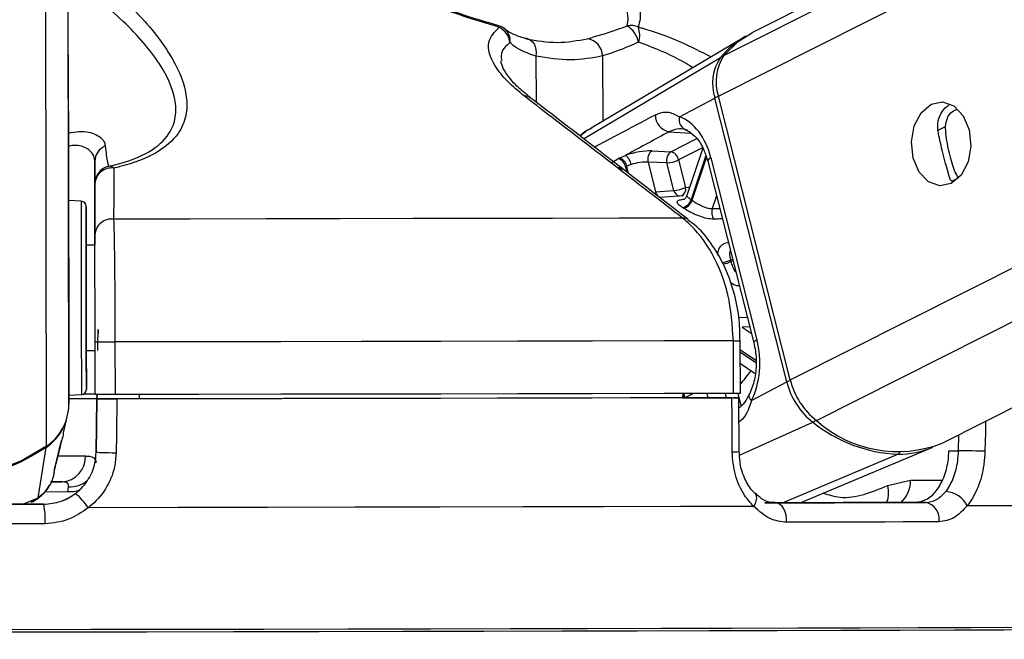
# Model space of a CAD drawing. Header units: millimetres. Extents: x 36407 to 443956, y 20230 to 409263.
# Tile 25 of 79: x 167905 to 170711, y 143756 to 145523. Entities that reach past the tile are written whole.
import ezdxf

# ---------------------------------------------------------------- set-up
doc = ezdxf.new("R2010")
doc.units = ezdxf.units.MM
doc.header["$LTSCALE"] = 50
doc.layers.add('COMPONENT_GEOMETRY', color=7, linetype='Continuous')
doc.styles.add('SLDTEXTSTYLE0', font='TXT', dxfattribs={"width": 0.75})
doc.dimstyles.new('SLDDIMSTYLE0', dxfattribs={"dimtxt": 2500, "dimasz": 165.1, "dimexe": 0, "dimexo": 0.0625, "dimgap": 625, "dimtad": 0, "dimtih": 1, "dimtoh": 1, "dimdec": 0, "dimrnd": 1e-09, "dimzin": 12, "dimdsep": 46, "dimtxsty": 'SLDTEXTSTYLE0', "dimsah": 1, "dimcen": 0.09, "dimadec": 0, "dimazin": 3, "dimtfac": 1, "dimtdec": 0, "dimtofl": 0, "dimtmove": 0, "dimatfit": 3, "dimfxl": 1, "dimfrac": 2, "dimtolj": 1, "dimtzin": 12, "dimarcsym": 0})

# ---------------------------------------------------------------- blocks, each defined once
blk = doc.blocks.new('_D_7')
at = {"layer": 'COMPONENT_GEOMETRY', "color": 7}
for p, q in [((239589.9, 151445.9), (252465.4, 151445.9)), ((252306.7, 151445.9), (252306.7, 95607.5)), ((247304.9, 95099.7), (246543.2, 95099.7)), ((246543.2, 95099.7), (246543.2, 91131)), ((257308.4, 95099.7), (258070.1, 95099.7)), ((258070.1, 95099.7), (258070.1, 91131)), ((246543.2, 91131), (247304.9, 91131)), ((258070.1, 91131), (257308.4, 91131)), ((252306.7, 31552.1), (252306.7, 87390.5)), ((112044.9, 31552.1), (252465.4, 31552.1))]:
    blk.add_line(p, q, dxfattribs=at)
for points in [[(252306.7, 151445.9), (252281.3, 151280.8), (252332.1, 151280.8)], [(252306.7, 31552.1), (252332.1, 31717.2), (252281.3, 31717.2)]]:
    blk.add_solid(points, dxfattribs=at)
at = {"layer": 'COMPONENT_GEOMETRY', "color": 7, "char_height": 2500, "attachment_point": 1, "style": 'SLDTEXTSTYLE0'}
for s, insert in [('7\'10.4"', (247304.9, 94353.6)), ('2398', (248612.2, 90613.2))]:
    blk.add_mtext(s, dxfattribs=dict(at, insert=insert))

msp = doc.modelspace()

# ---------------------------------------------------------------- linework, layer by layer
at = {"color": 7, "linetype": 'Continuous', "lineweight": 25}
for p, q in [((182838.83, 151961.06), (169993.39, 145486.86)), ((170533.53, 144315.55), (185651.85, 151935.3)), ((168043.95, 145262.33), (168035.23, 151725.21)), ((169270.22, 145505.71), (169240.4, 145514.66)), ((169968.38, 145472.66), (169533.86, 145213.89)), ((169785.63, 145246.15), (169885.97, 145299.69)), ((170090.78, 144490.7), (169885.97, 145299.69)), ((170100.71, 144496), (169895.89, 145304.98)), ((168043.95, 145262.33), (168045.06, 144426.49)), ((169706.44, 145148.68), (169760.13, 145146.55)), ((169851.57, 145156.66), (169806.32, 145021.34)), ((168119.13, 145119.34), (168119.45, 144879.76)), ((169613.74, 145128.45), (169631.13, 145136.2)), ((169695.77, 145116.78), (169717.18, 145032.26)), ((169749.46, 145114.66), (169695.77, 145116.78)), ((169769.28, 145036.4), (169749.46, 145114.66)), ((169782.84, 145123.08), (169802.65, 145044.82)), ((169865.74, 145119.65), (169996.92, 144601.53)), ((169874.88, 145128.69), (170006.05, 144610.57)), ((169647.08, 145109.86), (169634.82, 145105.13)), ((168119.42, 144910.58), (168119.22, 145056.02)), ((169717.18, 145032.26), (169769.28, 145036.4)), ((168080.07, 145005.45), (168044.28, 145007.28)), ((169796.36, 145020.87), (169728.95, 145015.68)), ((168119.46, 144879.76), (168094.46, 144879.73)), ((168120.03, 144454.13), (168119.83, 144604.13)), ((168176.59, 144604.14), (168176.79, 144454.14)), ((169939.02, 144457.49), (169938.82, 144607.49)), ((169958.77, 144457.57), (169958.56, 144607.57)), ((168094.86, 144579.73), (168119.86, 144579.76)), ((169958.66, 144542.44), (170000.49, 144514.37)), ((169990.45, 144437.16), (170090.78, 144490.7)), ((168045.03, 144452.04), (168080.81, 144453.96)), ((168125.28, 144442.73), (168122.8, 144288.89)), ((168122.82, 144289.02), (168125.28, 144441.64)), ((168125.46, 144454.1), (168125.28, 144442.45)), ((168125.28, 144442.07), (168125.47, 144454.1)), ((168125.28, 144442.73), (168125.28, 144442.45)), ((168234.81, 144442.22), (168125.28, 144442.07)), ((168125.28, 144441.64), (168125.28, 144442.07)), ((168234.81, 144442.22), (168234.81, 144441.85)), ((168234.82, 144441.85), (168234.81, 144442.22)), ((168245.03, 144454.41), (168245.04, 144441.87)), ((169794.25, 144457.36), (169794.11, 144444.81)), ((169794.11, 144445.08), (169939.91, 144445.08)), ((169824.13, 144444.88), (169794.11, 144444.88)), ((169955, 144291.65), (169954.54, 144445.06)), ((168029.95, 144345.02), (168040.56, 144390.59)), ((167957.68, 144159.56), (167980.47, 144303.63)), ((168005.18, 144244.15), (168024.27, 144323.18)), ((168023.86, 144321.54), (168024.81, 144324.82)), ((170129.33, 144145.63), (170507.24, 144303.89)), ((168122.82, 144289.07), (168122.82, 144289.02)), ((170552.95, 144294.19), (170580.39, 144294.19)), ((168002.3, 144226.24), (168004.37, 144235.13)), ((168003.62, 144238.61), (168005.42, 144244.09)), ((167993.09, 144205.18), (168025.14, 144205.23)), ((168042.09, 144176.38), (168043.82, 144191.21)), ((170377.73, 144194.61), (170443.42, 144210.5)), ((167973.04, 144141.41), (167973.04, 144141.47)), ((170028.37, 144145.37), (170058.35, 144145.37)), ((170486.28, 144146.53), (170456.3, 144146.53))]:
    msp.add_line(p, q, dxfattribs=at)
at = {"color": 8, "linetype": 'Continuous', "lineweight": 25}
for p, q in [((169895.89, 145304.98), (183097.48, 151958.69)), ((169911.99, 145421.07), (182887.07, 151960.62)), ((170100.71, 144496), (184875.1, 151942.41)), ((170175.52, 144380.15), (185174.33, 151939.67)), ((168045.06, 144426.49), (168035.23, 151725.21)), ((167980.94, 144306.59), (167971.37, 151409.81)), ((169376.22, 145419.09), (169376.4, 145288.04)), ((169511.67, 145183.77), (169901.98, 145415.13)), ((169566.04, 145419.6), (169566.28, 145233.2)), ((169755.66, 145203.41), (169817.96, 145199.3)), ((170520, 145206.72), (170543.35, 145218.5)), ((169760.13, 145146.55), (169834.74, 145184.16)), ((169851.08, 145157.47), (169782.84, 145123.08)), ((169860.21, 145135.68), (169818.27, 145010.24)), ((169821.21, 145008.27), (169862.04, 145130.39)), ((169615.33, 145099.76), (169610.32, 145100.23)), ((169631.76, 145103.61), (169635.77, 145087.77)), ((169640.05, 145084.45), (169634.82, 145105.13)), ((170561.21, 145062.6), (170580.38, 145072.26)), ((169890.74, 145020.91), (169878.57, 144984.52)), ((169878.57, 144984.52), (169899.83, 144984.98)), ((169936.36, 144840.7), (169930.43, 144837.7)), ((169931.52, 144833.38), (169937.46, 144836.37)), ((169954.38, 144674.32), (169978.25, 144675.22)), ((169985.27, 144647.51), (169964.11, 144646.62)), ((169964.11, 144646.62), (169989.87, 144629.34)), ((168128.39, 144635.47), (168128.39, 144635.47)), ((170002.54, 144550.84), (169958.61, 144580.31)), ((169958.61, 144575.22), (170002.75, 144545.61)), ((169801.93, 144445.08), (169801.83, 144445.48)), ((169862.74, 144457.31), (169865.84, 144445.08)), ((169918.99, 144445.08), (169915.86, 144457.43)), ((169951.35, 144457.52), (169954.47, 144445.17)), ((169954.54, 144444.89), (169960.48, 144421.45)), ((169956.47, 144281.49), (170165.19, 144375.5)), ((170580.39, 144294.19), (170581.39, 144339.66)), ((170078.67, 144145.5), (170407.79, 144284.36)), ((170443.42, 144210.5), (170534.05, 144210.5)), ((168042.09, 144176.38), (167976.04, 144176.28)), ((167913.86, 144141.39), (167957.68, 144159.56)), ((167937.74, 144148.54), (167957.68, 144159.56))]:
    msp.add_line(p, q, dxfattribs=at)
at = {"color": 8, "linetype": 'Continuous', "lineweight": 25, "flags": 128}
for points in [[(169270.17, 145505.6), (169270.17, 145505.6), (169270.59, 145505.35), (169270.91, 145504.79), (169271.13, 145503.93), (169271.27, 145502.77), (169271.3, 145501.33)], [(169874.88, 145128.69), (169870.8, 145126.26), (169867.85, 145123.94), (169866.12, 145121.81), (169865.68, 145119.93), (169865.74, 145119.65)], [(169802.65, 145044.82), (169810.81, 145045.73), (169814.57, 145046.01)], [(168080.07, 145005.45), (168080.08, 145005.33), (168080.09, 144993.78), (168080.13, 144964.23), (168080.19, 144918.71), (168080.27, 144860.3), (168080.36, 144792.99)], [(168080.36, 144792.99), (168080.46, 144721.37), (168080.55, 144650.32), (168080.64, 144584.68), (168080.71, 144528.92), (168080.77, 144486.85), (168080.8, 144461.32), (168080.81, 144453.96)], [(170006.05, 144610.57), (170001.98, 144608.14), (169999.03, 144605.82), (169997.3, 144603.68), (169996.87, 144601.81), (169996.93, 144601.49)], [(169938.82, 144607.49), (169946.56, 144607.51), (169952.58, 144607.53), (169956.6, 144607.55), (169958.45, 144607.56), (169958.56, 144607.57)], [(169990.45, 144437.16), (169986.94, 144441.65), (169984.57, 144446.02), (169983.43, 144450.1), (169983.56, 144453.77), (169984.23, 144455.67)], [(170657.44, 144378), (170656.76, 144346.95), (170655.57, 144292.56)], [(168015.07, 144279.09), (168042.91, 144279.09), (168070.42, 144279.08), (168092.56, 144279.06)], [(170377.73, 144194.61), (170379.97, 144181.3), (170380.23, 144168.51), (170378.49, 144156.7), (170374.83, 144146.29), (170374.83, 144146.29)], [(168071.65, 144179.68), (168057.27, 144176.78), (168042.09, 144176.38)], [(169997.12, 144135.13), (170001.39, 144143.35), (170004.16, 144151.25), (170005.31, 144158.5), (170004.78, 144164.79), (170002.6, 144169.86), (170000.82, 144171.95)]]:
    msp.add_lwpolyline(points, dxfattribs=at)
at = {"color": 7, "linetype": 'Continuous', "lineweight": 25, "flags": 128}
for points in [[(169911.99, 145421.07), (169952.32, 145460.69), (169993.39, 145486.86)], [(169348.52, 145468.43), (169354.98, 145467.55), (169360.96, 145464.8), (169366.24, 145460.26), (169370.61, 145454.13), (169373.89, 145446.63), (169375.96, 145438.07), (169376.75, 145428.77), (169376.22, 145419.09)], [(170502.22, 145281.94), (170534.97, 145288.74), (170567.08, 145277.29), (170593.68, 145249.35), (170610.71, 145209.15), (170615.59, 145162.83), (170607.56, 145117.43), (170587.85, 145079.86), (170559.46, 145055.85), (170526.71, 145049.05), (170494.59, 145060.49), (170467.99, 145088.44), (170450.95, 145128.63), (170446.09, 145174.96), (170454.12, 145220.36), (170473.83, 145257.93), (170502.22, 145281.94)], [(168044.1, 145144.81), (168044.1, 145146.46), (168044.12, 145130.08), (168044.16, 145098.16), (168044.22, 145055.56), (168044.28, 145008.77), (168044.34, 144964.9), (168044.39, 144930.65), (168044.41, 144911.22), (168044.42, 144909.57), (168044.39, 144925.95), (168044.35, 144957.88), (168044.3, 145000.47), (168044.23, 145047.27), (168044.17, 145091.13), (168044.12, 145125.38), (168044.1, 145144.81)], [(168094.57, 144789.57), (168094.49, 144853.22), (168094.42, 144908.46), (168094.36, 144951.51), (168094.32, 144979.45), (168094.31, 144990.37), (168094.32, 144983.53), (168094.35, 144959.39), (168094.41, 144919.6), (168094.46, 144879.73)], [(169793.75, 144957.45), (169612.33, 144957.03), (169423.32, 144956.62), (169227.44, 144956.22), (169025.48, 144955.83), (168818.22, 144955.44), (168606.46, 144955.07), (168391.04, 144954.71), (168172.8, 144954.36)], [(168094.45, 144879.73), (168094.45, 144886.65), (168094.44, 144894.7), (168094.45, 144884.88), (168094.48, 144858.25), (168094.54, 144817.69), (168094.61, 144767.59)], [(168094.86, 144579.73), (168094.9, 144551), (168094.96, 144507.94), (168094.99, 144480), (168095.01, 144469.08), (168095, 144475.92), (168094.97, 144500.06), (168094.91, 144539.85), (168094.84, 144592.58), (168094.76, 144654.65), (168094.67, 144721.84), (168094.57, 144789.57)], [(168094.61, 144767.59), (168094.68, 144713.4), (168094.75, 144660.97), (168094.81, 144615.99), (168094.86, 144583.34), (168094.88, 144566.55), (168094.87, 144567.45), (168094.86, 144579.73)], [(168128.39, 144635.47), (168128.42, 144637.15), (168128.44, 144638.49), (168128.45, 144639.45), (168128.46, 144639.99), (168128.46, 144640.09), (168128.46, 144639.76), (168128.44, 144639), (168128.43, 144637.84), (168128.41, 144636.31), (168128.37, 144634.48), (168128.34, 144632.41), (168128.3, 144630.18), (168128.27, 144627.84)], [(168128.46, 144639.77), (168128.46, 144639.65), (168128.45, 144639.12), (168128.44, 144638.17), (168128.41, 144636.83), (168128.39, 144635.16)], [(168119.83, 144604.13), (168120.96, 144604.11), (168124.3, 144604.1), (168129.71, 144604.1), (168136.95, 144604.1), (168145.67, 144604.1), (168155.48, 144604.11), (168165.94, 144604.12), (168176.59, 144604.14)], [(169938.82, 144607.49), (169742.33, 144607.04), (169537.27, 144606.59), (169324.49, 144606.15), (169104.89, 144605.72), (168879.35, 144605.31), (168648.81, 144604.9), (168414.24, 144604.51), (168176.59, 144604.14)], [(168044.23, 144442.9), (168070.44, 144442.89), (168100.49, 144442.86), (168119.02, 144442.81), (168125.28, 144442.73)], [(168044.24, 144443.09), (168105.51, 144443.11), (168125.29, 144443.11)], [(168120.03, 144455.23), (168113.87, 144455.3), (168095.66, 144455.35), (168086.39, 144455.37)], [(168176.79, 144454.14), (168166.14, 144454.12), (168155.68, 144454.11), (168145.87, 144454.1), (168137.15, 144454.1), (168129.92, 144454.1), (168124.51, 144454.11), (168121.16, 144454.11), (168120.03, 144454.13)], [(169939.02, 144457.49), (169742.53, 144457.04), (169537.47, 144456.59), (169324.7, 144456.15), (169105.09, 144455.72), (168879.55, 144455.3), (168649.02, 144454.9), (168414.44, 144454.51), (168176.79, 144454.14)], [(168182.13, 144441.65), (168180.5, 144341.67), (168179.61, 144287.28)], [(169934.76, 144444.98), (169739.18, 144444.53), (169535.15, 144444.08), (169323.5, 144443.65), (169105.11, 144443.22), (168880.84, 144442.81), (168651.63, 144442.41), (168418.41, 144442.02), (168182.13, 144441.65)], [(169824.13, 144444.88), (169645.07, 144444.47), (169459.04, 144444.07), (169266.71, 144443.68), (169068.75, 144443.29), (168865.86, 144442.92), (168658.74, 144442.55), (168448.15, 144442.2), (168234.81, 144441.85)], [(169935.23, 144290.62), (169934.92, 144390.59), (169934.76, 144444.98)], [(169958.77, 144457.57), (169958.66, 144457.56), (169956.8, 144457.55), (169952.78, 144457.53), (169946.76, 144457.51), (169939.02, 144457.49)], [(167980.94, 144306.59), (167909.82, 144265.7), (167833.15, 144235.77), (167752.71, 144217.48), (167670.36, 144211.26), (167587.98, 144217.26), (167507.49, 144235.33), (167430.75, 144265.06), (167359.51, 144305.76)], [(167980.47, 144303.63), (167945.76, 144281.9), (167909.46, 144262.8), (167871.77, 144246.44), (167832.9, 144232.91), (167793.11, 144222.29), (167752.59, 144214.65), (167711.6, 144210.02), (167670.35, 144208.44)], [(168179.61, 144287.28), (168168.97, 144287.45), (168158.5, 144287.65), (168148.68, 144287.87), (168139.95, 144288.12), (168132.72, 144288.36), (168127.3, 144288.6), (168123.95, 144288.82), (168122.82, 144289.02)], [(170655.57, 144292.56), (170648.27, 144292.72), (170639.49, 144292.91), (170629.64, 144293.13), (170619.15, 144293.35), (170608.51, 144293.58), (170598.2, 144293.81), (170588.68, 144294.01), (170580.39, 144294.19)], [(168025.14, 144205.23), (168008.48, 144205.25), (167996.47, 144205.25)], [(167973.04, 144141.47), (167897.51, 144141.36), (167821.87, 144141.25), (167746.18, 144141.15), (167670.45, 144141.04), (167594.72, 144140.94), (167519.02, 144140.84), (167443.39, 144140.75), (167367.85, 144140.65)], [(167367.85, 144140.6), (167443.39, 144140.69), (167519.03, 144140.79), (167594.72, 144140.89), (167670.45, 144140.99), (167746.17, 144141.09), (167821.88, 144141.2), (167897.51, 144141.3), (167973.04, 144141.41)], [(169997.12, 144135.13), (169787.95, 144134.65), (169568.56, 144134.16), (169340.03, 144133.69), (169103.45, 144133.23), (168859.97, 144132.78), (168610.75, 144132.34), (168357, 144131.93), (168099.95, 144131.53)], [(170456.3, 144146.53), (170406.77, 144146.38), (170356.07, 144146.24), (170304.21, 144146.1), (170251.22, 144145.95), (170197.12, 144145.81), (170141.92, 144145.66), (170085.66, 144145.52), (170028.37, 144145.37)], [(170058.35, 144145.37), (170115.6, 144145.52), (170171.83, 144145.66), (170227, 144145.81), (170281.09, 144145.95), (170334.1, 144146.1), (170385.98, 144146.24), (170436.71, 144146.38), (170486.28, 144146.53)], [(170090.57, 144089.95), (170090.58, 144100.43), (170089.18, 144110.68), (170086.43, 144120.27), (170082.44, 144128.76), (170077.41, 144135.78), (170071.53, 144141.03), (170065.08, 144144.28), (170058.35, 144145.37)], [(171390.33, 144140.37), (171351.57, 144139.98), (171295.07, 144139.56), (171221.09, 144139.13), (171130.01, 144138.68), (171022.25, 144138.21), (170898.33, 144137.74), (170758.86, 144137.26), (170604.5, 144136.77)], [(167977.19, 144085.94), (167900.63, 144085.83), (167823.98, 144085.72), (167747.27, 144085.61), (167670.53, 144085.51), (167593.77, 144085.41), (167517.06, 144085.31), (167440.41, 144085.21), (167363.85, 144085.11)], [(170524.26, 144091.12), (170474.02, 144090.97), (170422.61, 144090.83), (170370.03, 144090.68), (170316.32, 144090.54), (170261.49, 144090.39), (170205.58, 144090.25), (170148.6, 144090.1), (170090.57, 144089.95)], [(171248.58, 143785.74), (171241.78, 143785.46), (171217.3, 143785.09), (171175.16, 143784.69), (171115.56, 143784.28), (171038.8, 143783.86), (170945.26, 143783.42), (170835.41, 143782.96), (170709.79, 143782.5), (170569.03, 143782.03), (170413.84, 143781.55), (170244.98, 143781.07), (170063.29, 143780.59), (169869.7, 143780.11), (169665.14, 143779.64), (169450.65, 143779.17), (169227.29, 143778.71), (168996.18, 143778.27), (168758.47, 143777.83), (168515.33, 143777.41), (168268, 143777.01), (168017.68, 143776.63), (167765.64, 143776.27)], [(171266.11, 143792.95), (171261.19, 143792.7), (171239.32, 143792.33), (171200.06, 143791.95), (171143.61, 143791.54), (171070.25, 143791.12), (170980.31, 143790.69), (170874.27, 143790.24), (170752.61, 143789.78), (170615.93, 143789.31), (170464.92, 143788.84), (170300.29, 143788.36), (170122.84, 143787.89), (169933.45, 143787.41), (169733.04, 143786.94), (169522.59, 143786.47), (169303.11, 143786.01), (169075.68, 143785.56), (168841.41, 143785.13), (168601.43, 143784.71), (168356.93, 143784.3), (168109.07, 143783.92), (167859.09, 143783.55)]]:
    msp.add_lwpolyline(points, dxfattribs=at)
at = {"color": 7, "linetype": 'Continuous', "lineweight": 25}
for centre, radius, start, end in [((169256.21, 145457.59), 50, 49.51579, 73.72956), ((169247.05, 145451.64), 55.29, 6.21189, 63.987), ((169647, 145454.9), 51.73, 66.67065, 101.91614), ((169596.88, 145443.65), 73.36, 11.76555, 57.47809), ((169606.87, 145478.81), 65.04, 341.90993, 21.26413), ((169515.26, 145418.71), 50.78, 1.01194, 81.25317), ((170098.21, 145255.63), 252.88, 119.53751, 140.89547), ((170011.9, 145341.05), 132.55, 146.02222, 198.18431), ((170022.51, 145346.58), 133.28, 146.02296, 198.18838), ((169764.69, 145250.86), 48.3, 178.56885, 259.2258), ((169814.09, 145237.15), 29.85, 162.44823, 256.49413), ((168166.76, 145118.81), 47.63, 111.96462, 179.36851), ((169724.75, 145124.82), 30.08, 127.51776, 195.50273), ((169778.45, 145122.7), 30.08, 127.52353, 195.49696), ((169753.76, 145117.68), 29.57, 10.52776, 77.56244), ((169601.75, 145097.69), 30.58, 11.14697, 72.88828), ((169604.84, 145099.22), 30.56, 11.14302, 73.06394), ((169608.25, 145104.35), 39.22, 8.08011, 54.31839), ((169744.6, 145204.3), 89.77, 273.10862, 295.21071), ((168169.2, 145056.06), 49.98, 101.43472, 180.04937), ((168166.82, 145052.45), 47.74, 82.72053, 175.70814), ((168160.24, 145087.3), 17.78, 44.70313, 93.05262), ((169764.39, 145126.15), 89.88, 273.12135, 295.19787), ((168079.31, 144990.47), 15, 0.07703, 87.07703), ((169787.59, 145018.73), 31.84, 281.79637, 344.5396), ((169790.3, 145017.29), 32.2, 281.65275, 343.73272), ((169722, 144863.67), 175.36, 55.54652, 56.70123), ((169668.23, 144796.57), 228.74, 55.80184, 56.61658), ((169911.05, 144974.33), 34.04, 162.58297, 215.87726), ((168166.98, 144907.03), 47.69, 82.98889, 175.72758), ((169535.62, 144735.91), 407.73, 13.8311, 14.45777), ((170295.81, 144541.5), 211.23, 193.91566, 231.80184), ((170306.89, 144547.07), 212.41, 193.91393, 231.79767), ((168080.01, 144468.94), 15, 273.07703, 0.07703), ((167900.14, 144426.9), 144.93, 303.88706, 359.83739), ((167898.32, 144424.9), 146.48, 304.1156, 332.84362), ((170424.09, 144696.19), 412.15, 231.08578, 267.73333), ((170407.08, 144639.06), 347.35, 228.19138, 291.34897), ((170408.9, 144541.73), 257.37, 269.75291, 292.46551), ((168021.14, 144276.59), 71.46, 273.2068, 1.98107), ((167950.67, 144035.43), 177.54, 32.77046, 50.38632), ((170540.96, 144107.42), 70, 24.79183, 87.62954), ((167798.56, 144100.47), 179.23, 355.34847, 13.2044), ((170478.44, 144100.43), 46.76, 348.51882, 80.3412)]:
    msp.add_arc(centre, radius, start, end, dxfattribs=at)
at = {"color": 8, "linetype": 'Continuous', "lineweight": 25}
for centre, radius, start, end in [((169260.94, 145464.54), 41.65, 350.44043, 48.25289), ((169907.19, 145405.68), 10.79, 83.38452, 118.8684), ((169346.77, 145282.39), 22.63, 53.78166, 98.38808), ((169914.64, 145236.72), 69.19, 105.38682, 114.48688), ((169738.49, 145036.54), 21.74, 191.36513, 251.76787), ((169790.39, 145040.59), 21.52, 191.22364, 253.66076), ((169781, 145040.48), 22.09, 294.53007, 11.32522), ((169796.61, 144935.34), 22.29, 52.23238, 97.36842), ((169891.87, 144918.08), 89.15, 279.81064, 295.63052), ((169893.1, 144917.33), 92.33, 280.10962, 294.59611), ((169759.03, 144668.74), 272.24, 317.18212, 327.47431), ((170113.41, 144444.42), 51.51, 103.81251, 116.04901), ((169763.16, 144435.05), 36.71, 15.43275, 31.8711), ((169765.79, 144436), 37.27, 14.74948, 34.59931), ((170154.32, 144396.81), 23.92, 297.0264, 321.7513), ((167973.52, 144303.03), 6.98, 4.96713, 24.12624), ((169939.69, 144394.21), 103.69, 267.53702, 278.49978), ((170403.15, 144294.43), 11.08, 294.72407, 330.18885), ((168047.82, 144269.24), 78.13, 267.06396, 309.58249), ((170361.4, 144207.22), 82.09, 312.20192, 2.28685)]:
    msp.add_arc(centre, radius, start, end, dxfattribs=at)
at = {"color": 7, "linetype": 'Continuous', "lineweight": 25}
for centre, major_axis, ratio, start_param, end_param in [((169758.85, 145066.78), (-4.66, 184.55), 0.6719865, 5.0374763, 6.028142), ((169662.54, 145125.05), (68.5, 14.62), 0.2726692, 0.8185512, 1.9882444), ((169667.57, 145101.53), (44.27, 8.45), 0.2926709, 0.8256575, 1.9953508), ((168129.91, 144729.77), (2.42, 150), 0.0000226, 3.141593, 4.029881), ((169890.02, 144548.66), (-4.66, 184.55), 0.6719865, 4.0468107, 5.0374763)]:
    msp.add_ellipse(centre, major_axis=major_axis, ratio=ratio, start_param=start_param, end_param=end_param, dxfattribs=at)
at = {"color": 8, "linetype": 'Continuous', "lineweight": 25}
msp.add_ellipse((169664.52, 145099.99), major_axis=(44.27, 8.45), ratio=0.2926709, start_param=2.8115572, end_param=3.1589901, dxfattribs=at)
at = {"color": 7, "linetype": 'Continuous', "lineweight": 25}
for points, knots in [([(168097.27, 145668.6), (168146.49, 145627.32), (168244.79, 145544.87), (168341.94, 145420.45), (168382.73, 145320.68), (168381.58, 145249.26), (168358.9, 145193.66), (168300.54, 145140.88), (168225.19, 145111.96), (168178.81, 145101.19), (168172.87, 145099.81)], [0, 0, 0, 0, 0.2107811, 0.4209984, 0.5922774, 0.6791914, 0.7658721, 0.8745717, 0.983931, 1, 1, 1, 1]), ([(169271.3, 145501.33), (169245.95, 145509), (169156.8, 145535.97), (169003.61, 145592.29), (168883.06, 145643.81), (168821.89, 145669.95)], [0, 0, 0, 0, 0.1637214, 0.5756299, 1, 1, 1, 1]), ([(169636.32, 145505.51), (169637.57, 145512.78), (169642.04, 145538.6), (169620.32, 145591.86), (169582.08, 145640.1), (169562.68, 145664.57)], [0, 0, 0, 0, 0.1618713, 0.5749168, 1, 1, 1, 1]), ([(169607.78, 145672.06), (169625.29, 145646.48), (169660.72, 145594.73), (169677.73, 145537.89), (169669.72, 145510.14), (169667.48, 145502.39)], [0, 0, 0, 0, 0.4134707, 0.8362824, 1, 1, 1, 1]), ([(168159.29, 145105.05), (168164.92, 145106.37), (168208.75, 145116.58), (168279.92, 145144), (168332.85, 145193.48), (168351.82, 145245.34), (168349.14, 145312.19), (168304.89, 145405.11), (168205.3, 145520.66), (168107.59, 145597.16), (168058.13, 145635.89)], [0, 0, 0, 0, 0.0156927, 0.1221668, 0.2283981, 0.3128209, 0.4004608, 0.5725393, 0.7836071, 1, 1, 1, 1]), ([(169240.4, 145514.66), (169225.21, 145519.14), (169177.14, 145533.31), (169114.65, 145555), (169068.92, 145572.78), (169054.9, 145578.23)], [0, 0, 0, 0, 0.2427829, 0.7678848, 1, 1, 1, 1]), ([(169343.47, 145304.77), (169326.41, 145318.96), (169291.59, 145347.9), (169250.28, 145401.25), (169230.67, 145459.46), (169258.48, 145488.12), (169271.3, 145501.33)], [0, 0, 0, 0, 0.189736, 0.3871756, 0.7175264, 1, 1, 1, 1]), ([(169353.94, 145468.08), (169351.02, 145468.66), (169333.46, 145472.2), (169309.64, 145481.6), (169291.52, 145491.87), (169288.78, 145495.56), (169288.77, 145495.58)], [0, 0, 0, 0, 0.08898134, 0.53497825, 0.9974956, 1, 1, 1, 1]), ([(169522.99, 145468.9), (169549.84, 145476.58), (169584.79, 145486.57), (169626.63, 145501.95), (169636.32, 145505.51)], [0, 0, 0, 0, 0.7684421, 1, 1, 1, 1]), ([(169376.22, 145419.09), (169353.34, 145427.15), (169323.55, 145437.64), (169306.07, 145453.86), (169302.02, 145457.62)], [0, 0, 0, 0, 0.7680855, 1, 1, 1, 1]), ([(169348.52, 145468.43), (169378.36, 145463.45), (169438.99, 145453.34), (169494.7, 145463.66), (169522.99, 145468.9)], [0, 0, 0, 0, 0.4923944, 1, 1, 1, 1]), ([(169668.69, 145458.61), (169659.99, 145454.82), (169622.48, 145438.45), (169590.56, 145427.79), (169566.04, 145419.6)], [0, 0, 0, 0, 0.2319708, 1, 1, 1, 1]), ([(169360.92, 145300.63), (169348.48, 145310.57), (169321.08, 145332.46), (169293.8, 145364.51), (169278.65, 145391.22), (169276.55, 145404.52), (169276.95, 145406.07), (169276.97, 145406.13)], [0, 0, 0, 0, 0.2209866, 0.4868014, 0.7413647, 0.9901062, 1, 1, 1, 1]), ([(169566.04, 145419.6), (169536.11, 145414.12), (169475.37, 145403), (169409.59, 145413.68), (169376.22, 145419.09)], [0, 0, 0, 0, 0.4927367, 1, 1, 1, 1]), ([(169793.75, 144957.45), (169773.03, 144973.46), (169669.47, 145053.54), (169519.41, 145169.38), (169389.95, 145269), (169343.47, 145304.77)], [0, 0, 0, 0, 0.13809954, 0.69049321, 1, 1, 1, 1]), ([(169809.84, 144953.11), (169704.96, 145034.36), (169555.15, 145150.42), (169405.11, 145265.94), (169360.11, 145300.58)], [0, 0, 0, 0, 0.7000671, 1, 1, 1, 1]), ([(169716.4, 145252.06), (169726.26, 145255.8), (169739.34, 145260.75), (169761.88, 145258.55), (169775.33, 145251.53), (169785.63, 145246.15)], [0, 0, 0, 0, 0.4178676, 0.5540033, 1, 1, 1, 1]), ([(170522.04, 145204.55), (170521.25, 145214.68), (170519.67, 145234.92), (170533.26, 145261.15), (170545.03, 145276.39), (170554.06, 145279.47), (170554.1, 145279.48)], [0, 0, 0, 0, 0.3299279, 0.6593653, 0.9986849, 1, 1, 1, 1]), ([(170543.35, 145218.5), (170544.44, 145226.67), (170546.61, 145243.01), (170559.65, 145260.81), (170571.42, 145265.94), (170576.06, 145267.96)], [0, 0, 0, 0, 0.377563, 0.7546701, 1, 1, 1, 1]), ([(169535.08, 145213.93), (169530.18, 145211.46), (169518.07, 145205.35), (169507.33, 145197.03), (169500.93, 145192.07)], [0, 0, 0, 0, 0.4044136, 1, 1, 1, 1]), ([(169755.66, 145203.41), (169715.75, 145181.88), (169674.23, 145159.48), (169632.74, 145137.07), (169631.13, 145136.2)], [0, 0, 0, 0, 0.9610658, 1, 1, 1, 1]), ([(169807.11, 145208.13), (169799.62, 145210.19), (169782.2, 145214.99), (169765.3, 145207.62), (169755.66, 145203.41)], [0, 0, 0, 0, 0.4297614, 1, 1, 1, 1]), ([(169801.74, 145209.28), (169805.32, 145207.75), (169815.85, 145203.24), (169835.25, 145186.25), (169854.6, 145156.03), (169862.39, 145130.58), (169865.74, 145119.65)], [0, 0, 0, 0, 0.15153902, 0.44643739, 0.76230898, 1, 1, 1, 1]), ([(170556.33, 145069.14), (170554.19, 145075.74), (170549.89, 145088.99), (170541.87, 145118.62), (170534.01, 145150.18), (170527.23, 145179.45), (170523.76, 145196.23), (170522.04, 145204.55)], [0, 0, 0, 0, 0.2220707, 0.4457723, 0.6401358, 0.8216547, 1, 1, 1, 1]), ([(170580.38, 145072.26), (170576.95, 145077.6), (170570.64, 145087.44), (170561.96, 145112.79), (170554.31, 145141.18), (170548.21, 145170.69), (170544.21, 145196.77), (170543.62, 145211.68), (170543.35, 145218.5)], [0, 0, 0, 0, 0.2046382, 0.3763309, 0.5488291, 0.7033529, 0.8642728, 1, 1, 1, 1]), ([(168148.95, 145162.98), (168149.86, 145153.91), (168153.19, 145120.93), (168156.73, 145111.72), (168159.29, 145105.05)], [0, 0, 0, 0, 0.2751838, 1, 1, 1, 1]), ([(168119.22, 145056.02), (168119.21, 145060.3), (168119.2, 145068.95), (168119.16, 145102.44), (168119.13, 145119.34)], [0, 0, 0, 0, 0.495638, 1, 1, 1, 1]), ([(169593.52, 145115.9), (169594.78, 145116.9), (169599.37, 145120.55), (169605.96, 145124.24), (169610.75, 145126.92)], [0, 0, 0, 0, 0.2743947, 1, 1, 1, 1]), ([(169610.75, 145126.92), (169610.99, 145127.04), (169611.98, 145127.55), (169612.98, 145128.06), (169613.74, 145128.45)], [0, 0, 0, 0, 0.2370107, 1, 1, 1, 1]), ([(168172.87, 145099.81), (168172.87, 145083.77), (168172.84, 145035.31), (168172.81, 144986.81), (168172.8, 144954.36)], [0, 0, 0, 0, 0.3309606, 1, 1, 1, 1]), ([(169612.16, 145102.52), (169612.07, 145102.55), (169611.68, 145102.68), (169614.22, 145101.42), (169618.52, 145097.33), (169619.38, 145092.87), (169619.72, 145091.15)], [0, 0, 0, 0, 0.0922528, 0.3874284, 0.763166, 1, 1, 1, 1]), ([(169634.82, 145105.13), (169634.04, 145104.74), (169633.02, 145104.23), (169632, 145103.73), (169631.76, 145103.61)], [0, 0, 0, 0, 0.7630482, 1, 1, 1, 1]), ([(170561.22, 145062.6), (170559.88, 145063.59), (170557.54, 145065.34), (170556.69, 145068), (170556.33, 145069.14)], [0, 0, 0, 0, 0.5691877, 1, 1, 1, 1]), ([(169794.1, 144987.57), (169791.72, 144989.2), (169784.92, 144993.87), (169778.5, 145000.32), (169777.99, 145005.8), (169784.34, 145009.5), (169793.81, 145010.7), (169798.6, 145011.31)], [0, 0, 0, 0, 0.1167323, 0.3330346, 0.5519036, 0.77384, 1, 1, 1, 1]), ([(169806.07, 145021.48), (169804.97, 145018.89), (169802.87, 145013.95), (169798.22, 145010.54), (169796.16, 145009.7), (169796.42, 145009.78), (169796.49, 145009.8)], [0, 0, 0, 0, 0.3477065, 0.6632619, 0.9111675, 1, 1, 1, 1]), ([(169821.21, 145008.27), (169824.71, 145005.94), (169831.73, 145001.26), (169845.07, 144993.7), (169858.96, 144987.54), (169870.51, 144984.54), (169876.52, 144984.52), (169878.57, 144984.52)], [0, 0, 0, 0, 0.21985423, 0.44036508, 0.66313449, 0.88540641, 1, 1, 1, 1]), ([(169883.47, 144954.38), (169880.33, 144954.43), (169871.15, 144954.57), (169853.65, 144958.29), (169832.42, 144966.07), (169812.18, 144975.95), (169801.89, 144982.51), (169796.8, 144985.76)], [0, 0, 0, 0, 0.1195528, 0.3492974, 0.5730094, 0.7884372, 1, 1, 1, 1]), ([(168172.8, 144954.36), (168173.45, 144928.71), (168174.75, 144877.38), (168176.01, 144759.02), (168176.49, 144663.04), (168176.57, 144611.24), (168176.59, 144604.14)], [0, 0, 0, 0, 0.3170765, 0.6344921, 0.9498962, 1, 1, 1, 1]), ([(169938.82, 144607.49), (169935.7, 144652.16), (169929.46, 144741.49), (169881.64, 144860.24), (169830.64, 144926.99), (169798.74, 144953.32), (169793.75, 144957.45)], [0, 0, 0, 0, 0.3136612, 0.6271486, 0.9416187, 1, 1, 1, 1]), ([(169957.83, 144607.58), (169957.27, 144630.19), (169956.04, 144679.3), (169940.11, 144752.55), (169913.47, 144824.43), (169875.56, 144887.16), (169840.2, 144930.56), (169815.47, 144947.3), (169809.13, 144951.59)], [0, 0, 0, 0, 0.1631058, 0.3541001, 0.5460621, 0.7396449, 0.9332098, 1, 1, 1, 1]), ([(168119.83, 144604.13), (168119.82, 144610.34), (168119.74, 144655.67), (168119.66, 144739.68), (168119.5, 144843.25), (168119.44, 144888.14), (168119.42, 144910.58)], [0, 0, 0, 0, 0.0500642, 0.3653104, 0.6826947, 1, 1, 1, 1]), ([(169996.92, 144601.53), (169998.58, 144593.96), (170003.53, 144571.37), (170004.81, 144530.98), (169997.99, 144487.9), (169988.4, 144465.44), (169984.25, 144455.71)], [0, 0, 0, 0, 0.1540281, 0.4596231, 0.7657363, 1, 1, 1, 1]), ([(168125.28, 144441.64), (168125.83, 144441.63), (168126.93, 144441.61), (168135.57, 144441.6), (168148.26, 144441.61), (168164.47, 144441.62), (168176.13, 144441.64), (168182.13, 144441.65)], [0, 0, 0, 0, 0.1975809, 0.3951194, 0.5927112, 0.7902808, 1, 1, 1, 1]), ([(169934.76, 144444.98), (169938.9, 144444.99), (169947.2, 144445.01), (169953.93, 144445.04), (169955.27, 144445.07), (169951.05, 144445.08), (169943.7, 144445.08), (169939.91, 144445.08)], [0, 0, 0, 0, 0.1975712, 0.3950311, 0.5926566, 0.7902993, 1, 1, 1, 1]), ([(169984.22, 144455.95), (169983.37, 144454.17), (169977.72, 144442.3), (169967.9, 144426.59), (169958.7, 144419.36), (169954.63, 144416.16)], [0, 0, 0, 0, 0.0896006, 0.5962844, 1, 1, 1, 1]), ([(168029.61, 144345.07), (168029.41, 144343.74), (168027.44, 144330.64), (168025.55, 144325.85), (168023.86, 144321.54)], [0, 0, 0, 0, 0.1014865, 1, 1, 1, 1]), ([(168023.86, 144321.54), (168020.59, 144307.97), (168013.97, 144280.45), (168007.1, 144252.68), (168003.62, 144238.61)], [0, 0, 0, 0, 0.4932577, 1, 1, 1, 1]), ([(167973.04, 144141.47), (167989.96, 144143.16), (168023.8, 144146.55), (168068.82, 144172.64), (168102.69, 144210.96), (168120.03, 144252.32), (168122.06, 144279.1), (168122.82, 144289.07)], [0, 0, 0, 0, 0.2182073, 0.436409, 0.6543789, 0.871261, 1, 1, 1, 1]), ([(168063.86, 144172.2), (168064.91, 144173.01), (168079.26, 144184.15), (168102.69, 144211), (168120.03, 144252.28), (168122.07, 144279.06), (168122.82, 144289.02)], [0, 0, 0, 0, 0.0295883, 0.4055813, 0.7790458, 1, 1, 1, 1]), ([(168092.56, 144279.06), (168096.54, 144278.89), (168112.09, 144278.22), (168121.56, 144271.45), (168122.19, 144261.78), (168122.33, 144259.74)], [0, 0, 0, 0, 0.2131124, 0.8336855, 1, 1, 1, 1]), ([(168179.61, 144287.28), (168178.59, 144274), (168175.85, 144238.26), (168152.36, 144183.18), (168120.72, 144147.44), (168101.36, 144132.61), (168099.95, 144131.53)], [0, 0, 0, 0, 0.2204843, 0.5936603, 0.970346, 1, 1, 1, 1]), ([(169997.12, 144135.13), (169987.88, 144145.37), (169965.51, 144170.18), (169940.87, 144223.85), (169937.11, 144268.39), (169935.23, 144290.62)], [0, 0, 0, 0, 0.2603493, 0.6306919, 1, 1, 1, 1]), ([(170001.04, 144172.13), (169999.76, 144173.28), (169989.5, 144182.49), (169972.85, 144207.96), (169957.49, 144248.84), (169956.15, 144278.41), (169955.54, 144291.8)], [0, 0, 0, 0, 0.0477327, 0.384068, 0.7210892, 1, 1, 1, 1]), ([(170456.3, 144146.53), (170467.24, 144148.23), (170489.11, 144151.64), (170517.91, 144177.74), (170539.55, 144216.07), (170550.79, 144257.44), (170552.36, 144284.22), (170552.95, 144294.19)], [0, 0, 0, 0, 0.2181854, 0.4364002, 0.6543928, 0.8712579, 1, 1, 1, 1]), ([(170543.85, 144177.35), (170544.49, 144178.17), (170553.25, 144189.32), (170567.48, 144216.17), (170578.2, 144257.45), (170579.8, 144284.24), (170580.39, 144294.19)], [0, 0, 0, 0, 0.0295552, 0.4055515, 0.7790412, 1, 1, 1, 1]), ([(170655.57, 144292.56), (170654.79, 144279.28), (170652.69, 144243.53), (170637.67, 144188.43), (170617.65, 144152.72), (170605.4, 144137.85), (170604.5, 144136.77)], [0, 0, 0, 0, 0.2204935, 0.5936849, 0.9703968, 1, 1, 1, 1]), ([(167938.49, 144147.11), (167944.58, 144150.44), (167954.81, 144156.03), (167970.02, 144168.87), (167982.82, 144180.94), (167987.37, 144192.35), (167988.67, 144195.61)], [0, 0, 0, 0, 0.29318494, 0.49240818, 0.85523323, 1, 1, 1, 1]), ([(168043.82, 144191.21), (168043.93, 144192.69), (168044.34, 144198.36), (168040.38, 144202.73), (168032.49, 144204.94), (168027.89, 144205.12), (168025.14, 144205.23)], [0, 0, 0, 0, 0.1676469, 0.6396856, 0.7846303, 1, 1, 1, 1]), ([(167973.04, 144141.41), (167990.09, 144142.93), (168022.89, 144145.85), (168050.57, 144163.65), (168063.86, 144172.2)], [0, 0, 0, 0, 0.5194954, 1, 1, 1, 1]), ([(170057.2, 144147.13), (170052.99, 144146.78), (170039.78, 144145.71), (170021.38, 144153.69), (170006.8, 144167.72), (170001.19, 144173.12)], [0, 0, 0, 0, 0.2238282, 0.7013915, 1, 1, 1, 1]), ([(170486.28, 144146.53), (170497.15, 144148.05), (170518.07, 144150.99), (170535.49, 144168.8), (170543.85, 144177.35)], [0, 0, 0, 0, 0.5194785, 1, 1, 1, 1]), ([(170090.57, 144089.95), (170074.36, 144091.86), (170040.28, 144095.87), (170011.96, 144121.63), (169997.12, 144135.13)], [0, 0, 0, 0, 0.4758774, 1, 1, 1, 1]), ([(170604.5, 144136.77), (170592.87, 144124.09), (170568.91, 144097.98), (170539.43, 144093.45), (170524.26, 144091.12)], [0, 0, 0, 0, 0.4853935, 1, 1, 1, 1]), ([(168099.95, 144131.53), (168082.08, 144118.86), (168045.26, 144092.77), (168000.32, 144088.26), (167977.19, 144085.94)], [0, 0, 0, 0, 0.485361, 1, 1, 1, 1])]:
    msp.add_open_spline(points, degree=3, knots=knots, dxfattribs=at)
at = {"color": 8, "linetype": 'Continuous', "lineweight": 25}
for points, knots in [([(169667.48, 145502.39), (169670.81, 145501.45), (169709.64, 145490.5), (169782.32, 145465), (169846.24, 145431.92), (169874.99, 145417.04)], [0, 0, 0, 0, 0.0491026, 0.572154, 1, 1, 1, 1]), ([(169302.02, 145457.62), (169300.82, 145456.67), (169286.76, 145445.45), (169272.96, 145429.64), (169278.6, 145409.51), (169279.35, 145406.84)], [0, 0, 0, 0, 0.0746091, 0.8771803, 1, 1, 1, 1]), ([(169823.25, 145386.23), (169806.06, 145396.6), (169756.49, 145426.51), (169703.38, 145445.93), (169668.69, 145458.61)], [0, 0, 0, 0, 0.3468471, 1, 1, 1, 1]), ([(169542.47, 145159.94), (169563.89, 145171.26), (169621.82, 145201.86), (169679.84, 145232.65), (169716.4, 145252.06)], [0, 0, 0, 0, 0.3697365, 1, 1, 1, 1]), ([(168043.22, 145199.52), (168053.86, 145201.49), (168088.27, 145207.84), (168125.19, 145196.58), (168145.88, 145179.07), (168148.31, 145166.34), (168148.95, 145162.98)], [0, 0, 0, 0, 0.1581737, 0.511184, 0.871118, 1, 1, 1, 1]), ([(169533.91, 145213.78), (169532.89, 145213.3), (169521.12, 145207.8), (169511.23, 145199.07), (169502.21, 145191.09)], [0, 0, 0, 0, 0.0872454, 1, 1, 1, 1]), ([(168119.13, 145119.34), (168118.84, 145122.95), (168117.76, 145136.5), (168101.57, 145155.39), (168073.12, 145167.34), (168048.33, 145163.11), (168043.27, 145162.24)], [0, 0, 0, 0, 0.1416867, 0.5312271, 0.9043053, 1, 1, 1, 1]), ([(169806.47, 145021.3), (169806.55, 145020.39), (169806.73, 145018.51), (169811.85, 145014.54), (169816.6, 145011.36), (169818.27, 145010.24)], [0, 0, 0, 0, 0.3754116, 0.779888, 1, 1, 1, 1]), ([(169907.43, 144954.97), (169904.77, 144954.91), (169896.78, 144954.71), (169888.79, 144954.51), (169883.47, 144954.38)], [0, 0, 0, 0, 0.333331, 1, 1, 1, 1]), ([(169894.99, 144850.99), (169894.9, 144853.68), (169894.59, 144862.87), (169899.85, 144874.59), (169910.04, 144885.19), (169920.5, 144887.26), (169925.78, 144888.31)], [0, 0, 0, 0, 0.1199791, 0.4087777, 0.7015858, 1, 1, 1, 1]), ([(169930.06, 144865.6), (169929.28, 144863.29), (169927.4, 144857.7), (169928.17, 144847.58), (169929.84, 144840.28), (169930.43, 144837.7)], [0, 0, 0, 0, 0.31332996, 0.75798375, 1, 1, 1, 1]), ([(169931.52, 144833.38), (169932.97, 144828.63), (169935.86, 144819.12), (169941.02, 144808.48), (169944.94, 144804.35), (169945.79, 144803.45)], [0, 0, 0, 0, 0.43822853, 0.87761239, 1, 1, 1, 1]), ([(169957.44, 144763.25), (169954.43, 144763.62), (169945.63, 144764.68), (169935.96, 144768.2), (169930.49, 144773.56), (169930.03, 144774.01)], [0, 0, 0, 0, 0.32304954, 0.94317401, 1, 1, 1, 1]), ([(169826.77, 144457.24), (169824.71, 144456.41), (169817.91, 144453.69), (169809.26, 144449.3), (169803.76, 144446.48), (169801.83, 144445.48)], [0, 0, 0, 0, 0.2197852, 0.7250751, 1, 1, 1, 1]), ([(169990.45, 144437.16), (169984.15, 144418.44), (169975.49, 144392.66), (169959.2, 144379.17), (169954.75, 144375.48)], [0, 0, 0, 0, 0.7264879, 1, 1, 1, 1]), ([(168002.03, 144226.29), (168001.83, 144225.07), (168000.32, 144215.76), (167992.66, 144198.45), (167978.42, 144176.29), (167964.44, 144165.01), (167957.68, 144159.56)], [0, 0, 0, 0, 0.0450117, 0.3454648, 0.683662, 1, 1, 1, 1]), ([(168003.62, 144238.61), (168003.21, 144233.78), (168002.71, 144227.89), (168003.83, 144234.08), (168004.03, 144235.2)], [0, 0, 0, 0, 0.8193236, 1, 1, 1, 1]), ([(170194.92, 144173.1), (170210.83, 144168.31), (170271.53, 144150.04), (170332.64, 144175.69), (170377.73, 144194.61)], [0, 0, 0, 0, 0.26209856, 1, 1, 1, 1])]:
    msp.add_open_spline(points, degree=3, knots=knots, dxfattribs=at)

# ---------------------------------------------------------------- dimensions: what is measured, and where the dimension line sits
at = {"layer": 'COMPONENT_GEOMETRY', "color": 7}
dim = msp.add_linear_dim(base=(252306.67, 31552.15), p1=(239526.37, 151445.89), p2=(111981.45, 31552.15), angle=90, dimstyle='SLDDIMSTYLE0', dxfattribs=at)
dim.commit()
dim.dimension.update_dxf_attribs({"geometry": '_D_7', "text_midpoint": (252306.67, 91499.02), "dimtype": 160})

doc.saveas('drawing.dxf')
